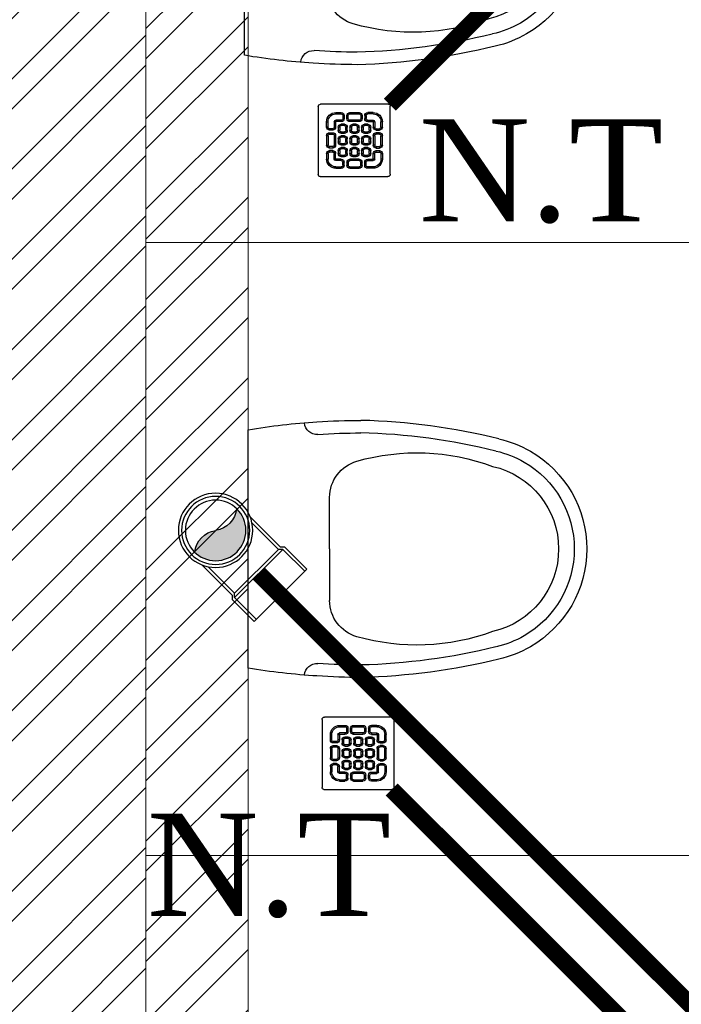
# Model space of a CAD drawing. Header units: inches. Extents: x 113025 to 158499, y 12149 to 30915.
# Tile 35 of 167: x 123986 to 124025, y 21441 to 21499. Entities that reach past the tile are written whole.
import ezdxf

# ---------------------------------------------------------------- set-up
doc = ezdxf.new("R2010")
doc.units = ezdxf.units.IN
doc.header["$MEASUREMENT"] = 0
for name, color, linetype, lineweight in [('00-GRIDTEXT', 1, 'Continuous', 13), ('KIT TEXT.', 5, 'Continuous', 5), ('PD_BRICK WALL_115', 134, 'Continuous', 30), ('PD_FIXTURE', 21, 'Continuous', 25), ('PD_HATCH', 45, 'Continuous', 9), ('PP- 75DIA Soil Waste Sewer pipe', 90, 'Continuous', 9), ('PP-Soil Pipe', 1, 'Continuous', 25), ('PP-SWP', 1, 'Continuous', 25), ('PP-TEXT', 7, 'Continuous', 40), ('PP-WWP', 3, 'Continuous', 25)]:
    doc.layers.add(name, color=color, linetype=linetype, lineweight=lineweight)
doc.layers.add('PD_025_TEXT', color=61, linetype='Continuous')
doc.styles.add('Arial', font='GOTHIC.TTF')
doc.styles.add('ISO', font='isocp.shx', dxfattribs={"height": 250})
doc.styles.add('style1', font='arial.ttf', dxfattribs={"height": 500})

# ---------------------------------------------------------------- blocks, each defined once
blk = doc.blocks.new('A$C24556D30')
at = {"color": 251}
for p, q in [((170.0000553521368, 400.0000540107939), (170.0000553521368, 20.00005401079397)), ((300.0000553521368, 210.000054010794), (300.0000553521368, 292.2294342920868)), ((300.0000553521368, 210.000054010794), (300.0000553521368, 127.7706737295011))]:
    blk.add_line(p, q, dxfattribs=at)
for points in [[(279.8877858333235, 412.5391608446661, 0.027530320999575), (170.0000553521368, 400.0000540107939, 0.027530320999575)], [(569.74867281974, 385.5564478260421, 0.0549045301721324), (350.0000553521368, 415.000054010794, 0.0549045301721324)], [(564.9384326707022, 366.1435245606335, 0.0549045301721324), (349.5301892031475, 395.0055741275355, 0.0549045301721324)], [(300.0000553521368, 210.000054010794), (300.0000553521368, 290.000054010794, 0.7043924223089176)], [(300.0000553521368, 210.000054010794), (300.0000553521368, 130.0000540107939, -0.7043924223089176)], [(564.9384326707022, 53.85658346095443, -0.0549045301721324), (349.5301892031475, 24.99453389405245, -0.0549045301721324)], [(569.74867281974, 34.44366019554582, -0.0549045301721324), (350.0000553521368, 5.000054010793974, -0.0549045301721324)], [(170.0000553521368, 20.00005401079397, 0.0275303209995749), (279.8877858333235, 7.460947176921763, 0.0275303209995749)]]:
    blk.add_lwpolyline(points, format="xyb", dxfattribs=at)
for centre, radius, start, end in [((279.9358992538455, 412.5424842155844), 20, 184.5904764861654, 273.8822723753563), ((350.0000553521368, -584.9999459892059), 1000, 90, 94.02043563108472), ((350.0000553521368, -584.9999459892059), 980, 90, 94.02043563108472), ((530.0000553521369, 210.000054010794), 180, 59.99999999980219, 77.24246783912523), ((439.0485481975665, 15.1852102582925), 348.1009654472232, 69.7009941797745, 105.9249351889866), ((530.0000553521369, 210.000054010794), 160, 59.99999999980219, 77.24246783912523), ((530.0000553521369, 210.000054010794), 180, 0, 59.99999999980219), ((360.0000553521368, 292.2294342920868), 60, 105.9249351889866, 180), ((530.0000553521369, 210.000054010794), 160, 0, 59.99999999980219), ((530.0000553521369, 210.000054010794), 135, 0, 77.24246783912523), ((530.0000553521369, 210.000054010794), 135, 282.7575321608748, 0), ((530.0000553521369, 210.000054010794), 160, 300.0000000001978, 0), ((530.0000553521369, 210.000054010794), 180, 300.0000000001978, 0), ((360.0000553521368, 127.7706737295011), 60, 180, 254.0750648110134), ((439.0485481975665, 404.8148977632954), 348.1009654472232, 254.0750648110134, 290.2990058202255), ((530.0000553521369, 210.000054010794), 160, 282.7575321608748, 300.0000000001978), ((530.0000553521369, 210.000054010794), 180, 282.7575321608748, 300.0000000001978), ((279.9358992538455, 7.457623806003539), 20, 86.1177276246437, 175.4095235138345), ((350.0000553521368, 1005.000054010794), 980, 265.9795643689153, 270), ((350.0000553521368, 1005.000054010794), 1000, 265.9795643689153, 270)]:
    blk.add_arc(centre, radius, start, end, dxfattribs=at)
blk = doc.blocks.new('A$C6E471120')
at = {"layer": 'KIT TEXT.', "color": 251, "char_height": 60.17529562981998, "attachment_point": 7, "style": 'ISO'}
for s, insert, width in [('\\pi300.49;{\\Fromans|c0;\\W0.8;WORK TABLE}', (-5344.126322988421, -2682.893930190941, 488.6049877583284), 1050.283938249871), ('\\pi526.07;{\\Fromans|c0;\\W0.8; \\P\\pi263.59;CHEST FREEZER}', (-2320.850693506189, -2768.570728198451, 488.6049877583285), 1100.283938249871), ('\\pi526.07;{\\Fromans|c0;\\W0.8; \\P\\pi263.59;CHEST FREEZER}', (-1182.640767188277, -2768.570728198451, 488.6049877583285), 1100.283938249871)]:
    blk.add_mtext(s, dxfattribs=dict(at, insert=insert, width=width))
blk = doc.blocks.new('FIRST FLOOR PLAN 0')
at = {"layer": 'PD_HATCH', "lineweight": 5}
h = blk.add_hatch(dxfattribs=at)
h.set_pattern_fill('ANSI32', color=251, scale=10)
h.set_pattern_definition([(45, (-550.7705653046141, -242.3817885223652), (-2.651650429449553, 2.651650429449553), []), (45, (-549.0027983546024, -242.3817885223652), (-2.651650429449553, 2.651650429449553), [])])
h.paths.add_polyline_path([(-539.9997091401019, -240.2998080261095), (-583.2497091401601, -240.2998080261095), (-583.2497091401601, -244.7998080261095), (-539.9997091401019, -244.7998080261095)])
h.paths.add_polyline_path([(-625.2497091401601, -240.2998080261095), (-668.4997091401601, -240.2998080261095), (-668.4997091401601, -244.7998080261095), (-625.2497091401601, -244.7998080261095)], flags=17)
h.paths.add_polyline_path([(-539.9997091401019, -323.4998080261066), (-539.9997091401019, -327.9998080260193), (-377.9997091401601, -327.9998080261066), (-377.9997091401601, -323.4998080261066), (-530.9997091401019, -323.4998080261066), (-530.9997091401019, -233.9998080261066), (-470.9997091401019, -233.9998080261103), (-470.9997091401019, -257.9998080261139), (-466.4997091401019, -257.9998080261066), (-466.4997091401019, -233.9998080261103), (-386.9997091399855, -233.9998080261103), (-386.9997091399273, -261.9998080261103), (-382.4997091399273, -261.9998080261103), (-382.4997091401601, -102.9998080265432), (-377.9997091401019, -102.9998080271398), (-377.9997091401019, -98.49980802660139), (-386.9997091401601, -98.49980802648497), (-386.9997091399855, -224.9998080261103), (-530.9997091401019, -224.9998080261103), (-530.9997091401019, -8.9998324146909), (-539.9997091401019, -8.9998324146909)])
h.paths.add_polyline_path([(-595.4997039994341, -332.9374820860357), (-590.9997039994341, -332.9374820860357), (-590.9997039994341, -327.9998080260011), (-581.9997091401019, -327.9998080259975), (-581.9997091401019, -323.4998080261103), (-668.4997091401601, -323.4998080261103), (-668.4997091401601, -167.9998080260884), (-745.4997091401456, -167.9998080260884), (-745.4997091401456, -172.4998080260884), (-672.9997091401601, -172.4998080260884), (-672.9997091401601, -323.4998080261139), (-728.9997091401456, -323.4998080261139), (-728.9997091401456, -327.9998080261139), (-595.4997039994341, -327.9998080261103)])
h = blk.add_hatch(dxfattribs=at)
h.set_pattern_fill('ANSI32', color=251, scale=10)
h.set_pattern_definition([(45, (26013.46920260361, 17879.3870099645), (-2.651650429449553, 2.651650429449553), []), (45, (26015.23696955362, 17879.3870099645), (-2.651650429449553, 2.651650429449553), [])])
h.paths.add_polyline_path([(-524.9997091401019, -8.999808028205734), (-530.9997091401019, -8.999808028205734), (-530.9997091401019, -44.99980802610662), (-524.9997091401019, -44.99980802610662)])
h.paths.add_polyline_path([(-524.9997091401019, -44.99980802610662), (-530.9997091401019, -44.99980802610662), (-530.9997091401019, -80.99980802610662), (-524.9997091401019, -80.99980802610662)])
h.paths.add_polyline_path([(-530.9997091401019, -80.99980802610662), (-530.9997091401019, -116.9998080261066), (-524.9997091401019, -116.9998080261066), (-524.9997091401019, -80.99980802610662)])
h.paths.add_polyline_path([(-524.9997091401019, -116.9998080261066), (-530.9997091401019, -116.9998080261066), (-530.9997091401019, -152.9998080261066), (-524.9997091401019, -152.9998080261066)])
h.paths.add_polyline_path([(-524.9997091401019, -152.9998080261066), (-530.9997091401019, -152.9998080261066), (-530.9997091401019, -188.9998080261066), (-524.9997091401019, -188.9998080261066)])
h.paths.add_polyline_path([(-524.9997091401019, -188.9998080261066), (-530.9997091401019, -188.9998080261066), (-530.9997091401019, -224.9998080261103), (-524.9997091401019, -224.9998080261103)])
h.paths.add_polyline_path([(-245.9997091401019, -8.99980802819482), (-254.9997091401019, -8.99980802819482), (-254.9997091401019, -98.49980802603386), (-259.4997091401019, -98.49980802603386), (-259.4997091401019, -102.9998080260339), (-254.9997091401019, -102.9998080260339), (-254.9997091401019, -112.9998080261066), (-245.9997091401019, -112.999808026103)])
h.paths.add_polyline_path([(-326.9997091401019, -8.999808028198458), (-331.4997091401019, -8.999808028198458), (-331.4997091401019, -98.49980802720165), (-335.9997091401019, -98.49980802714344), (-335.9997091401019, -102.9998080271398), (-301.4997091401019, -102.9998080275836), (-301.4997091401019, -98.49980802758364), (-326.9997091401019, -98.49980802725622)])
h.paths.add_polyline_path([(-331.4997091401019, -26.99980802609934), (-334.4997091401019, -26.99980802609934), (-334.4997091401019, -31.49980802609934), (-331.4997091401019, -31.49980802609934)], flags=17)
h.paths.add_polyline_path([(-358.4997091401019, -26.99980802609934), (-361.4997091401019, -26.99980802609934), (-361.4997091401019, -17.99980802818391), (-365.9997091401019, -17.99980802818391), (-365.9997091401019, -26.99980802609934), (-376.4997091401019, -26.99980802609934), (-376.4997091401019, -31.49980802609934), (-358.4997091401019, -31.49980802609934)])
h.paths.add_polyline_path([(-412.4997091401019, -8.999808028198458), (-416.9997091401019, -8.999808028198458), (-416.9997091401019, -24.99980802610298), (-416.9997091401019, -31.49980802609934), (-412.4997091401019, -31.49980802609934), (-412.4997091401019, -26.99980802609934)])
h.paths.add_polyline_path([(-121.4997091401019, -8.99980802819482), (-125.9997091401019, -8.99980802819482), (-125.9997091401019, -26.99980802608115), (-121.4997091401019, -26.99980802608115)])
at = {"layer": 'PD_BRICK WALL_115', "color": 251, "lineweight": 5}
blk.add_line((-524.9997091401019, -224.9998080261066), (-524.9997091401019, -8.999808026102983), dxfattribs=at)
blk.add_lwpolyline([(-377.9997091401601, -323.4998080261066), (-530.9997091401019, -323.4998080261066), (-530.9997091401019, -233.9998080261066), (-470.9997091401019, -233.9998080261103), (-470.9997091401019, -257.9998080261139), (-466.4997091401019, -257.9998080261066), (-466.4997091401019, -233.9998080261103), (-386.9997091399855, -233.9998080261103), (-386.9997091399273, -261.9998080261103), (-382.4997091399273, -261.9998080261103), (-382.4997091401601, -102.9998080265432), (-377.9997091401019, -102.9998080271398), (-377.9997091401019, -98.49980802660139), (-386.9997091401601, -98.49980802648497), (-386.9997091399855, -224.9998080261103), (-530.9997091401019, -224.9998080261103), (-530.9997091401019, -8.9998324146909), (-539.9997091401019, -8.9998324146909), (-539.9997091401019, -323.4998080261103), (-539.9997091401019, -323.4998080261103)], dxfattribs=at)
at = {"layer": 'PD_FIXTURE', "color": 251, "lineweight": 5, "ltscale": 12}
for p, q in [((-470.9997091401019, -116.9998080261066), (-530.9997091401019, -116.9998080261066)), ((-470.9997091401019, -152.9998080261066), (-530.9997091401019, -152.9998080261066))]:
    blk.add_line(p, q, dxfattribs=at)
at = {"layer": '00-GRIDTEXT', "color": 251, "xscale": 0.03937007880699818, "yscale": 0.03937007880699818, "zscale": 0.03937007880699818}
blk.add_blockref('A$C6E471120', (-539.999708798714, -8.999237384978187), dxfattribs=at)
at = {"layer": 'PD_FIXTURE', "color": 251, "ltscale": 12, "xscale": -0.03684210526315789, "yscale": 0.03684210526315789, "zscale": 0.03684210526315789, "rotation": 180}
for p in [(-531.4814300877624, -91.26296393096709), (-531.2628690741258, -127.2629639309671)]:
    blk.add_blockref('A$C24556D30', p, dxfattribs=at)
at = {"layer": 'PD_025_TEXT', "color": 251, "insert": (-673.399731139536, -125.9232642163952), "char_height": 8, "width": 128.4952190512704, "attachment_point": 1, "style": 'style1'}
blk.add_mtext('\\pi40.589;KITCHEN \\P\\pi32.72;+ STORAGE\\P\\pi21.937;+ DISHWASHER\\P\\pi28.559;(16\'-9" x 26\'2")', dxfattribs=at)
blk = doc.blocks.new('PP-WC CONNECTOR BEND')
at = {"lineweight": 30}
h = blk.add_hatch(color=256, dxfattribs=at)
edge = h.paths.add_edge_path()
edge.add_ellipse((-79.84568734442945, 16.06918967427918), major_axis=(19.39290396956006, 18.32186724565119), ratio=1, start_angle=96.33861705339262, end_angle=173.6613829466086, ccw=False)
edge.add_ellipse((-101.1428493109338, 0.0003864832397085), major_axis=(22.89194586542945, -24.23013451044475), ratio=0.9999999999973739, start_angle=-45.00000000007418, end_angle=134.9999999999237, ccw=False)
edge.add_ellipse((-122.4400112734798, -16.0684167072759), major_axis=(18.3218672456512, -19.39290396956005), ratio=1, start_angle=6.33861705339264, end_angle=83.66138294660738)
at = {"linetype": 'Continuous'}
for p, q in [((-37.50000000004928, 37.49999999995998), (-84.90057435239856, 37.49999999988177)), ((-34.09090909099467, 40.90909090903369), (-37.50000000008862, 37.49999999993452)), ((-34.09090909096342, 40.90909090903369), (-5.70708e-11, 40.90909090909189)), ((5.72413e-11, -40.90909090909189), (-5.70708e-11, 40.90909090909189)), ((-37.49999999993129, -37.50000000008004), (-84.90057435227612, -37.50000000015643)), ((-34.09090909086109, -40.90909090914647), (-37.4999999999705, -37.50000000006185)), ((-34.09090909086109, -40.90909090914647), (5.72413e-11, -40.90909090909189))]:
    blk.add_line(p, q, dxfattribs=at)
at = {"linetype": 'Continuous', "ltscale": 0.005}
for p, q in [((-37.50000000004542, 34.09090909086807), (-78.63664915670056, 34.09090909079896)), ((-34.09090909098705, 37.49999999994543), (-37.50000000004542, 34.09090909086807)), ((-37.49999999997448, -34.09090909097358), (-37.50000000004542, 34.09090909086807)), ((-34.09090909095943, 37.49999999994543), (-6.89511e-11, 37.5)), ((-34.09090909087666, -37.50000000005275), (-34.09090909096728, 37.49999999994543)), ((-37.49999999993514, -34.09090909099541), (-78.63664915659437, -34.09090909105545)), ((-34.09090909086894, -37.50000000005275), (-37.49999999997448, -34.09090909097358)), ((-34.09090909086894, -37.50000000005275), (4.14389e-11, -37.5))]:
    blk.add_line(p, q, dxfattribs=at)
at = {"linetype": 'Continuous'}
blk.add_circle((-101.2499999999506, -1.69166e-10), 40.90909090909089, dxfattribs=at)
at = {"lineweight": 30}
for radius in [37.50049768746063, 33.33377572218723]:
    blk.add_circle((-101.1428493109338, 0.0003864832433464), radius, dxfattribs=at)
for centre, start, end in [((-79.84568734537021, 16.06918967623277), 139.7119494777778, 217.0347153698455), ((-122.4400112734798, -16.0684167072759), 319.7119494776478, 37.03471536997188)]:
    blk.add_arc(centre, 26.67912186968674, start, end, dxfattribs=at)
blk = doc.blocks.new('PP-GRATING')
at = {"linetype": 'Continuous'}
for p, q in [((-53.13747282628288, -49.44342391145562), (-53.13747282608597, 49.44342391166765)), ((-49.72758152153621, 52.85331521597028), (49.72758152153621, 52.85331521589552)), ((52.56915760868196, 50.01173912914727), (52.5691576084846, -48.87510869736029)), ((-27.56328804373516, 40.69137005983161), (-27.56328804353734, 38.6454352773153)), ((-19.60687500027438, 40.69137005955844), (-27.56328705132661, 40.69137005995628)), ((-19.60687500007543, 38.6454352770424), (-27.56328705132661, 38.6454352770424)), ((-27.56328804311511, 29.55239179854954), (-27.56328804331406, 27.5064570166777)), ((-27.56328804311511, 29.55239179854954), (-19.60687539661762, 29.55239179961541)), ((-19.60687500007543, 38.6454352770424), (-19.60687500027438, 40.69137005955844)), ((-19.60687539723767, 27.50645701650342), (-19.60687539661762, 29.55239179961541)), ((-17.3336141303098, 31.82565266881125), (-17.33361413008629, 36.37217436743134)), ((-15.28767934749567, 36.37217433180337), (-17.3336141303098, 36.37217433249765)), ((-17.3336141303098, 31.82565266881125), (-15.2876793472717, 31.82565266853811)), ((-15.2876793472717, 31.82565266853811), (-15.28767934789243, 36.37217436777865)), ((-11.42313586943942, 36.37217242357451), (-11.42313586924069, 31.8256507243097)), ((-9.377201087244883, 36.37217242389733), (-11.42313586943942, 36.37217242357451)), ((-11.42313586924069, 31.82565076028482), (-9.377201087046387, 31.82565072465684)), ((-9.377201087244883, 36.37217242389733), (-9.377201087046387, 31.82565072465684)), ((-7.103939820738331, 38.64543329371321), (-7.103939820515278, 40.69136807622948)), ((-7.103940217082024, 40.6913679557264), (6.535625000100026, 40.6913679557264)), ((-7.103940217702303, 38.64543317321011), (6.535625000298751, 38.64543317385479)), ((-7.103940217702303, 29.55238981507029), (6.535625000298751, 29.55238981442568)), ((-7.103940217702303, 29.55238981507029), (-7.103940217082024, 27.50645503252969)), ((6.535625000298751, 40.6913680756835), (6.535625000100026, 38.64543329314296)), ((6.535625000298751, 29.55238981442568), (6.535625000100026, 27.50645503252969)), ((8.808885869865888, 31.82565068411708), (8.808885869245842, 36.37217230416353)), ((10.85482065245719, 36.37217219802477), (8.808885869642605, 36.37217219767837)), ((8.808885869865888, 31.82565068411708), (10.85482065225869, 31.82565068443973)), ((10.85482065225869, 31.82565068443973), (10.85482065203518, 36.37217230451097)), ((14.71936413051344, 31.82565266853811), (14.71936413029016, 36.37217436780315)), ((14.71936413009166, 36.3721743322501), (16.76529891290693, 36.37217433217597)), ((16.76529891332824, 31.82565266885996), (14.71936413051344, 31.82565266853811)), ((16.76529891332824, 31.82565266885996), (16.76529891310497, 36.37217436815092)), ((19.03855978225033, 40.69137005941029), (26.99497183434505, 40.69137005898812)), ((19.03855978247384, 38.64543527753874), (19.03855978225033, 40.69137005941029)), ((19.03855978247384, 38.64543527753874), (26.99497183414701, 38.64543527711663)), ((26.99497282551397, 29.55239179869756), (19.03856017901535, 29.55239179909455)), ((19.03856017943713, 27.50645701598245), (19.03856017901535, 29.55239179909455)), ((26.99497282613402, 40.69137005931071), (26.99497282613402, 38.64543527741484)), ((26.99497282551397, 29.55239179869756), (26.99497282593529, 27.50645701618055)), ((-38.92959239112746, 27.27913092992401), (-40.9755271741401, 27.27913092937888)), ((-40.9755271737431, 27.27913152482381), (-40.9755271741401, 19.32271800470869)), ((-38.92959239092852, 19.32271800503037), (-40.97552717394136, 19.32271811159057)), ((-38.92959239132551, 27.2791315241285), (-38.92959239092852, 19.32271800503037)), ((-36.65633152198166, 17.04945701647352), (-32.10981017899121, 17.0494570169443)), ((-36.65633152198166, 17.04945701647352), (-36.65633152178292, 15.00352223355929)), ((-36.65633152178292, 15.00352223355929), (-32.10981017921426, 15.00352223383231)), ((-29.83654891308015, 19.32271788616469), (-29.83654891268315, 27.27913104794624)), ((-27.79061413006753, 27.27913104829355), (-29.83654891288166, 27.27913092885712)), ((-29.83654891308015, 19.32271788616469), (-27.79061413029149, 19.32271788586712)), ((-27.79061413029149, 19.32271788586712), (-27.79061413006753, 27.27913104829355)), ((-27.56328804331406, 27.5064570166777), (-19.60687539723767, 27.50645701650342)), ((-23.92607065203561, 14.77619622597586), (-23.92607065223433, 19.32271792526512)), ((-21.88013586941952, 19.32271792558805), (-23.92607065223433, 19.32271792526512)), ((-21.88013586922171, 14.77619622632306), (-23.92607065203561, 14.77619622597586)), ((-21.88013586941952, 14.77619626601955), (-21.88013586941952, 19.32271788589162)), ((-19.60687500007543, 23.64191361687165), (-15.06035345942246, 23.64191361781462)), ((-19.60687499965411, 21.59597883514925), (-19.60687500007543, 23.64191361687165)), ((-19.60687480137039, 21.59597875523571), (-15.0603532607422, 21.59597875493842)), ((-15.06035345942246, 23.64191361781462), (-15.06035345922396, 21.59597883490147)), ((-12.78709239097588, 19.32271784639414), (-12.78709239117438, 14.77619614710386)), ((-10.74115760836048, 19.32271796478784), (-12.78709239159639, 19.32271796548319)), ((-12.78709239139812, 14.7761963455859), (-10.74115760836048, 14.77619634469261)), ((-10.74115760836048, 19.32271796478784), (-10.74115760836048, 14.77619634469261)), ((-7.103940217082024, 27.50645503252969), (6.535625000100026, 27.50645503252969)), ((-6.876614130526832, 14.7761961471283), (-6.876614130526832, 19.32271784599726)), ((-4.830679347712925, 19.3227178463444), (-6.876614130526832, 19.32271784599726)), ((-4.830679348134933, 14.77619614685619), (-6.876614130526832, 14.7761961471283)), ((-4.830679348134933, 14.77619614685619), (-4.830679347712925, 19.3227178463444)), ((-2.557418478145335, 23.64191353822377), (1.98910306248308, 23.64191353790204)), ((-2.55741847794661, 21.59597875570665), (-2.557418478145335, 23.64191353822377)), ((-2.55741847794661, 21.59597875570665), (1.989103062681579, 21.59597875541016)), ((1.98910306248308, 23.64191353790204), (1.989103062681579, 21.59597875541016)), ((4.262364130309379, 19.32271788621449), (4.262364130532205, 14.77619626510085)), ((6.308298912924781, 19.32271788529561), (4.262364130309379, 19.32271788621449)), ((4.262364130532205, 14.77619626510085), (6.308298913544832, 14.77619626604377)), ((6.308298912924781, 19.32271788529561), (6.308298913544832, 14.77619626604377)), ((10.17284239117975, 14.77619614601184), (10.1728423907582, 19.32271784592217)), ((12.21877717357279, 19.32271784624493), (10.1728423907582, 19.32271784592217)), ((12.21877717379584, 14.77619614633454), (10.17284239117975, 14.77619614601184)), ((12.21877717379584, 14.77619614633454), (12.21877717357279, 19.32271784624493)), ((14.49203804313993, 23.64191353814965), (19.03855958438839, 23.64191353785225)), ((14.49203804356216, 21.59597875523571), (14.49203804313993, 23.64191353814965)), ((14.49203804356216, 21.59597875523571), (19.03855958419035, 21.59597875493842)), ((26.99497282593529, 27.50645701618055), (19.03856017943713, 27.50645701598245)), ((19.03855958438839, 23.64191353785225), (19.03855958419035, 21.59597875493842)), ((21.31182065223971, 19.32271788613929), (21.31182065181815, 14.77619626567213)), ((23.35775543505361, 19.32271788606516), (21.31182065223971, 19.32271788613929)), ((21.31182065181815, 14.77619626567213), (23.35775543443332, 14.776196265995)), ((23.35775543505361, 19.32271788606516), (23.35775543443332, 14.776196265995)), ((27.22229891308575, 19.32271788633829), (27.22229891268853, 27.27913104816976)), ((27.22229891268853, 27.27913104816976), (29.26823369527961, 27.27913092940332)), ((29.26823369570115, 19.32271788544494), (27.22229891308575, 19.32271788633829)), ((29.26823369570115, 19.32271788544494), (29.2682336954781, 27.27913104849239)), ((36.08801630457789, 17.04945701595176), (31.54149496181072, 17.04945701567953)), ((36.08801630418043, 15.00352223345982), (31.54149496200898, 15.00352223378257)), ((36.08801630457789, 17.04945701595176), (36.08801630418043, 15.00352223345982)), ((38.36127717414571, 27.2791315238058), (38.36127717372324, 19.3227180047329)), ((38.36127717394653, 27.27913092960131), (40.40721195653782, 27.27913092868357)), ((38.36127717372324, 19.3227180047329), (40.40721195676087, 19.32271811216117)), ((40.40721195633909, 27.2791315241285), (40.40721195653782, 19.32271800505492)), ((-40.97552717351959, 6.819783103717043), (-40.97552717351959, -6.819781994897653)), ((-38.92959239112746, 6.819783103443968), (-40.97552717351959, 6.819783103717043)), ((-38.92959239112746, 6.819783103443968), (-38.92959239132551, -6.819781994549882)), ((-32.10980978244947, 11.1389787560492), (-36.65633132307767, 11.1389787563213)), ((-36.65633132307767, 11.1389787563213), (-36.65633132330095, 9.093043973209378)), ((-32.10980978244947, 9.093043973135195), (-36.65633132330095, 9.093043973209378)), ((-32.10980978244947, 9.093043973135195), (-32.10980978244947, 11.1389787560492)), ((-29.83654891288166, -6.819782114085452), (-29.83654891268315, 6.819783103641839)), ((-29.83654891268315, 6.819783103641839), (-27.79061413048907, 6.819783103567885)), ((-27.79061413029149, -6.819782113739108), (-27.79061413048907, 6.819783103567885)), ((-23.92607065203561, -2.27326066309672), (-23.92607065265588, 2.273261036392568)), ((-21.8801358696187, 2.273261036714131), (-23.92607065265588, 2.273261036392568)), ((-21.8801358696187, -2.273260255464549), (-21.8801358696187, 2.273261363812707)), ((-15.06035365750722, 12.50293527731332), (-19.60687499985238, 12.50293527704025)), ((-19.60687460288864, 12.50293535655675), (-19.60687460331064, 10.45700057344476)), ((-15.0603532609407, 10.45700057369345), (-19.60687460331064, 10.45700057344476)), ((-19.60687499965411, 6.592456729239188), (-15.06035345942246, 6.592456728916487)), ((-19.60687499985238, 4.546521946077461), (-19.60687499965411, 6.592456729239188)), ((-19.60687480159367, 4.546522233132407), (-15.0603532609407, 4.546522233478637)), ((-15.06035326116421, 12.50293535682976), (-15.0603532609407, 10.45700057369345)), ((-15.06035345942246, 6.592456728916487), (-15.06035345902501, 4.546521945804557)), ((-12.78709239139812, 2.273261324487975), (-12.78709239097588, -2.273260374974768)), ((-10.74115760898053, 2.27326107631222), (-12.78709239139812, 2.273261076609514)), ((-10.74115760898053, 2.27326107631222), (-10.74115760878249, -2.273260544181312)), ((-6.876614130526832, -2.273260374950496), (-6.876614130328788, 2.273261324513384)), ((-4.830679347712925, 2.273261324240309), (-6.876614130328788, 2.273261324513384)), ((-4.830679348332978, -2.273260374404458), (-4.830679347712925, 2.273261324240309)), ((1.98910326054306, 12.50293527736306), (-2.557418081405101, 12.50293527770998)), ((-2.557418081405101, 12.50293527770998), (-2.557418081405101, 10.45700049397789)), ((1.989103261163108, 10.45700049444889), (-2.557418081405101, 10.45700049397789)), ((-2.557418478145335, 6.592457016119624), (1.98910306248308, 6.592457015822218)), ((-2.557418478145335, 4.546522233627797), (-2.557418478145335, 6.592457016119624)), ((-2.557418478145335, 4.546522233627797), (1.98910306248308, 4.546522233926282)), ((1.98910326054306, 12.50293527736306), (1.989103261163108, 10.45700049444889)), ((1.98910306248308, 6.592457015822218), (1.98910306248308, 4.546522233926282)), ((4.262364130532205, 2.273261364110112), (4.262364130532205, -2.273260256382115)), ((6.308298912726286, 2.273261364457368), (4.262364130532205, 2.273261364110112)), ((6.308298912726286, 2.273261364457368), (6.308298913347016, -2.273260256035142)), ((10.17284239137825, -2.273260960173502), (10.17284239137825, 2.273260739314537)), ((12.21877717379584, 2.273260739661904), (10.17284239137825, 2.273260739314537)), ((12.21877717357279, -2.273260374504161), (12.21877717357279, 2.273261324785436)), ((19.03855978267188, 12.50293527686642), (14.49203844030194, 12.50293527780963)), ((14.49203844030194, 12.50293527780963), (14.49203843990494, 10.45700049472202)), ((19.03855978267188, 10.45700049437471), (14.49203843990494, 10.45700049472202)), ((14.49203804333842, 6.592456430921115), (19.0385595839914, 6.59245643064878)), ((14.49203804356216, 4.546521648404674), (14.49203804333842, 6.592456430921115)), ((14.49203804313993, 4.546522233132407), (19.03855958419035, 4.546522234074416)), ((19.03855978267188, 12.50293527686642), (19.03855978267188, 10.45700049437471)), ((19.0385595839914, 6.59245643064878), (19.03855958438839, 4.546521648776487)), ((21.31182065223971, 2.273261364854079), (21.31182065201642, -2.273260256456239)), ((23.35775543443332, 2.273260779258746), (21.3118206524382, 2.27326077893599)), ((23.35775543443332, 2.273260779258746), (23.35775543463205, -2.273260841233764)), ((27.22229891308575, -6.819782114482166), (27.22229891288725, 6.819783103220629)), ((29.26823369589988, 6.819783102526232), (27.22229891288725, 6.819783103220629)), ((29.2682336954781, -6.819782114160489), (29.26823369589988, 6.819783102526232)), ((31.5414945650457, 11.13897875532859), (36.0880161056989, 11.13897875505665)), ((31.5414945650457, 9.09304397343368), (31.5414945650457, 11.13897875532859)), ((31.5414945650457, 9.09304397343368), (36.08801610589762, 9.093043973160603)), ((36.0880161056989, 11.13897875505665), (36.08801610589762, 9.093043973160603)), ((38.36127717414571, 6.819783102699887), (38.36127717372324, -6.819781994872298)), ((38.36127717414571, 6.819783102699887), (40.40721195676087, 6.819783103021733)), ((40.40721195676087, 6.819783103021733), (40.40721195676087, -6.819781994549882)), ((-40.9755271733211, -6.819781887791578), (-38.92959239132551, -6.819781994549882)), ((-36.65633152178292, -9.093042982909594), (-32.10981017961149, -9.093042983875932)), ((-36.65633152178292, -9.093042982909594), (-36.65633152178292, -11.13897776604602)), ((-36.65633152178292, -11.13897776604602), (-32.10981017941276, -11.13897776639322)), ((-32.10981017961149, -9.093042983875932), (-32.10981053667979, -11.13897776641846)), ((-29.83654891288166, -6.819782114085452), (-27.79061413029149, -6.819782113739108)), ((-21.8801358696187, -2.273260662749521), (-23.92607065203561, -2.27326066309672)), ((-19.60687500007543, -10.45699942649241), (-15.06035345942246, -10.456999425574)), ((-19.60687499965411, -12.50293420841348), (-19.60687500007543, -10.45699942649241)), ((-15.06035365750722, -4.546521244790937), (-19.60687499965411, -4.546521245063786)), ((-19.60687460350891, -4.546521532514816), (-19.60687460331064, -6.592456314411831)), ((-15.06035326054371, -6.592456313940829), (-19.60687460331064, -6.592456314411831)), ((-19.6068748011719, -12.50293428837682), (-15.0603532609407, -12.50293428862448)), ((-15.0603532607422, -4.546521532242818), (-15.06035326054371, -6.592456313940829)), ((-15.06035345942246, -10.456999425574), (-15.06035345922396, -12.5029342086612)), ((-12.78709239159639, -2.27326054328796), (-10.74115760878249, -2.273260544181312)), ((-4.830679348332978, -2.273260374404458), (-6.876614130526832, -2.273260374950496)), ((1.98910326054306, -4.546521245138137), (-2.557418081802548, -4.546521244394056)), ((-2.557418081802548, -4.546521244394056), (-2.557418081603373, -6.59245602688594)), ((1.989103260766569, -6.592456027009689), (-2.557418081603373, -6.59245602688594)), ((-2.557418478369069, -10.45699950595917), (1.98910306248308, -10.45699950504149)), ((-2.557418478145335, -12.50293428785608), (-2.557418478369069, -10.45699950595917)), ((-2.557418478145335, -12.50293428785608), (1.98910306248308, -12.5029342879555)), ((1.98910326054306, -4.546521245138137), (1.989103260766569, -6.592456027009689)), ((1.98910306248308, -10.45699950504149), (1.98910306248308, -12.5029342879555)), ((4.262364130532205, -2.273260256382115), (6.308298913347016, -2.273260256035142)), ((12.21877717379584, -2.273260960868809), (10.17284239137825, -2.273260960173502)), ((19.03855978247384, -4.54652124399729), (14.4920384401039, -4.546521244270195)), ((14.49203843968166, -4.546521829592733), (14.4920384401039, -6.592456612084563)), ((19.03855978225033, -6.592456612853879), (14.4920384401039, -6.592456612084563)), ((14.49203804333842, -10.45699950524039), (19.03855958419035, -10.4569995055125)), ((14.49203804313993, -12.50293428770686), (14.49203804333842, -10.45699950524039)), ((14.49203804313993, -12.50293428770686), (19.03855958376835, -12.50293428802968)), ((19.03855978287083, -4.546521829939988), (19.03855978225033, -6.592456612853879)), ((19.03855958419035, -10.4569995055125), (19.03855958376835, -12.50293428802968)), ((21.31182065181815, -2.273260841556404), (23.35775543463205, -2.273260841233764)), ((29.2682336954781, -6.819782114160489), (27.22229891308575, -6.819782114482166)), ((36.0880163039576, -9.09304298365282), (31.54149496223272, -9.093042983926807)), ((31.54149496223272, -9.093042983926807), (31.54149531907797, -11.13897776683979)), ((36.08801630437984, -11.13897776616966), (31.54149496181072, -11.13897776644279)), ((36.0880163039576, -9.09304298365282), (36.08801630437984, -11.13897776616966)), ((40.40721195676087, -6.819781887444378), (38.36127717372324, -6.819781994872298)), ((-40.9755271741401, -27.27913193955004), (-40.9755271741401, -19.32271842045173)), ((-38.92959239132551, -19.32271842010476), (-40.97552717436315, -19.32271852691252)), ((-38.92959239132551, -27.2791313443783), (-40.97552717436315, -27.27913134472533)), ((-38.92959239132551, -27.27913193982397), (-38.92959239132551, -19.32271842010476)), ((-36.65633152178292, -17.04945743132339), (-36.65633152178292, -15.00352264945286)), ((-36.65633152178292, -15.00352264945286), (-32.10981017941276, -15.00352264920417)), ((-36.65633152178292, -17.04945743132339), (-32.10981017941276, -17.04945743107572)), ((-29.83654891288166, -19.32271830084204), (-27.79061413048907, -19.32271830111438)), ((-29.83654891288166, -19.32271830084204), (-29.83654891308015, -27.27913146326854)), ((-27.79061413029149, -27.27913146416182), (-29.83654891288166, -27.27913134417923)), ((-27.79061413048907, -19.32271830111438), (-27.79061413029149, -27.27913146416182)), ((-27.56328804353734, -27.50645743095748), (-19.60687539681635, -27.50645743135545)), ((-27.56328804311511, -29.55239221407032), (-27.56328804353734, -27.50645743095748)), ((-23.92607065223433, -19.32271681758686), (-23.92607065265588, -14.77619511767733)), ((-21.8801358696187, -14.77619511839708), (-23.92607065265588, -14.77619511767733)), ((-21.88013586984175, -19.32271681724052), (-23.92607065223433, -19.32271681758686)), ((-21.8801358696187, -19.32271677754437), (-21.88013586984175, -14.77619515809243)), ((-15.0603532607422, -21.59597776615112), (-19.60687500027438, -21.59597776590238)), ((-19.60687539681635, -27.50645743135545), (-19.60687539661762, -29.5523922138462)), ((-19.60687460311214, -21.59597768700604), (-19.60687460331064, -23.6419124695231)), ((-15.06035326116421, -23.64191246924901), (-19.60687460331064, -23.6419124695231)), ((-15.0603532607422, -21.59597768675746), (-15.06035326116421, -23.64191246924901)), ((-12.78709239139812, -14.77619519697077), (-12.78709239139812, -19.32271689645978)), ((-10.74115760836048, -14.77619507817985), (-12.78709239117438, -14.77619507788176)), ((-12.78709239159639, -19.32271669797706), (-10.74115760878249, -19.32271669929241)), ((-10.74115760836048, -14.77619507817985), (-10.74115760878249, -19.32271669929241)), ((-7.103940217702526, -27.5064560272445), (6.535624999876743, -27.50645602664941)), ((-7.103940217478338, -29.55239081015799), (-7.103940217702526, -27.5064560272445)), ((-6.876614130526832, -19.32271689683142), (-6.876614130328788, -14.77619519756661)), ((-4.830679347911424, -14.77619519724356), (-6.876614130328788, -14.77619519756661)), ((-4.830679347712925, -19.32271689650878), (-6.876614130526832, -19.32271689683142)), ((-4.830679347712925, -19.32271689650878), (-4.830679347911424, -14.77619519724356)), ((1.989103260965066, -21.59597776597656), (-2.557418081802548, -21.59597776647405)), ((-2.557418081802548, -21.59597776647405), (-2.557418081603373, -23.64191254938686)), ((1.989103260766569, -23.64191254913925), (-2.557418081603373, -23.64191254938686)), ((1.989103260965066, -21.59597776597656), (1.989103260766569, -23.64191254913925)), ((4.262364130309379, -14.77619515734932), (4.262364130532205, -19.32271677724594)), ((6.308298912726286, -14.77619515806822), (4.262364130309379, -14.77619515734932)), ((4.262364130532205, -19.32271677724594), (6.308298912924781, -19.32271677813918)), ((6.308298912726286, -14.77619515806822), (6.308298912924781, -19.32271677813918)), ((6.535624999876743, -29.5523908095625), (6.535624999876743, -27.50645602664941)), ((10.1728423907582, -19.32271689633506), (10.17284239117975, -14.77619519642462)), ((12.21877717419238, -14.77619519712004), (10.17284239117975, -14.77619519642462)), ((12.21877717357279, -19.32271689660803), (10.1728423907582, -19.32271689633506)), ((12.21877717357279, -19.32271689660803), (12.21877717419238, -14.77619519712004)), ((19.03855978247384, -21.59597776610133), (14.49203804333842, -21.59597776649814)), ((14.4920384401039, -21.59597776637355), (14.4920384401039, -23.64191254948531)), ((19.03855978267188, -23.64191254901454), (14.4920384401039, -23.64191254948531)), ((19.03855978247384, -21.59597776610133), (19.03855978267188, -23.64191254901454)), ((26.99497282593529, -27.50645743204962), (19.03856017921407, -27.50645743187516)), ((19.03856017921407, -27.50645743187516), (19.03856017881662, -29.55239221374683)), ((21.31182065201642, -14.77619515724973), (21.31182065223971, -19.32271677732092)), ((23.35775543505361, -14.77619515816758), (21.31182065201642, -14.77619515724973)), ((21.31182065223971, -19.32271677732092), (23.35775543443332, -19.32271677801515)), ((23.35775543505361, -14.77619515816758), (23.35775543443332, -19.32271677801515)), ((26.99497282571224, -29.55239221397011), (26.99497282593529, -27.50645743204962)), ((27.22229891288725, -19.32271830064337), (27.22229891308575, -27.27913146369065)), ((29.26823369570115, -19.32271830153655), (27.22229891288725, -19.32271830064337)), ((27.22229891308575, -27.27913146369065), (29.26823369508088, -27.27913134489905)), ((29.26823369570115, -19.32271830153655), (29.2682336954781, -27.279131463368)), ((36.0880163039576, -15.00352264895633), (31.54149496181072, -15.00352264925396)), ((36.08801630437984, -17.04945743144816), (31.54149496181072, -17.04945743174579)), ((36.08801630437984, -17.04945743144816), (36.0880163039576, -15.00352264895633)), ((38.36127717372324, -19.32271842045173), (40.40721195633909, -19.32271852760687)), ((38.36127717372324, -27.27913193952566), (38.36127717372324, -19.32271842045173)), ((38.36127717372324, -27.27913134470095), (40.40721195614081, -27.27913134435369)), ((40.40721195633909, -27.27913193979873), (40.40721195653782, -19.32271842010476)), ((-27.56328804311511, -29.55239221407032), (-19.60687539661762, -29.5523922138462)), ((-27.56328804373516, -40.69137047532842), (-27.56328804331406, -38.64543569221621)), ((-19.60687500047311, -38.6454356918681), (-27.56328705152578, -38.64543569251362)), ((-19.60687500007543, -40.69137047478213), (-27.56328705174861, -40.69137047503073)), ((-19.60687500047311, -38.6454356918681), (-19.60687500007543, -40.69137047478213)), ((-17.33361413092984, -31.82565308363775), (-17.33361413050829, -36.37217478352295)), ((-17.33361413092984, -31.82565308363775), (-15.28767934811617, -31.82565308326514)), ((-15.28767934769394, -36.37217474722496), (-17.33361413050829, -36.37217474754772)), ((-15.28767934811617, -31.82565308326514), (-15.28767934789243, -36.37217478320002)), ((-11.42313586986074, -36.37217341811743), (-11.42313587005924, -31.82565171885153)), ((-11.42313587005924, -31.82565175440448), (-9.377201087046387, -31.82565171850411)), ((-9.377201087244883, -36.37217341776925), (-11.42313586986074, -36.37217341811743)), ((-9.377201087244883, -36.37217341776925), (-9.377201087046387, -31.82565171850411)), ((-7.103940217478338, -29.55239081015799), (6.535624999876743, -29.5523908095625)), ((6.535624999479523, -38.64543428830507), (-7.103939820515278, -38.6454342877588)), ((-7.103939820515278, -38.6454342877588), (-7.103939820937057, -40.6913690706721)), ((6.535624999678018, -40.6913690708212), (-7.103939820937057, -40.6913690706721)), ((6.546979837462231, -38.68367258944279), (6.535517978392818, -40.72957526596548)), ((8.808885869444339, -31.82565168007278), (8.808885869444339, -36.37217329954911)), ((8.808885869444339, -31.82565168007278), (10.85482065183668, -31.82565167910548)), ((8.83294082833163, -36.42318279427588), (10.87884350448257, -36.4346446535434)), ((10.85482065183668, -31.82565167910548), (10.85482065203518, -36.37217329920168)), ((14.71936413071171, -31.82565308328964), (14.71936412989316, -36.37217478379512)), ((16.76529891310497, -31.82565308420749), (14.71936413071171, -31.82565308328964)), ((14.71936412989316, -36.3721747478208), (16.76529891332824, -36.37217474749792)), ((16.76529891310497, -31.82565308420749), (16.76529891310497, -36.37217478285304)), ((26.99497282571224, -29.55239221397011), (19.03856017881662, -29.55239221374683)), ((19.03855978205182, -38.64543569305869), (19.03855978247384, -40.69137047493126)), ((19.03855978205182, -38.64543569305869), (26.99497183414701, -38.64543569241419)), ((19.03855978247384, -40.69137047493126), (26.99497183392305, -40.69137047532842)), ((26.99497282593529, -40.69137047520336), (26.99497282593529, -38.64543569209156)), ((49.15926630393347, -52.28500000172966), (-50.29589673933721, -52.28500000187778))]:
    blk.add_line(p, q, dxfattribs=at)
for centre, radius, start, end in [((-49.72758152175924, 49.44342391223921), 3.409891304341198, 89.99999999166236, 179.9999999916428), ((49.72758152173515, 50.01173912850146), 2.841576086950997, 359.9999999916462, 89.99999999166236), ((-27.56328804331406, 27.27913092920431), 13.41223913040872, 89.99999498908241, 179.9999970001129), ((-27.56328804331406, 27.27913092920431), 11.366304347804, 89.99999498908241, 179.9999970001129), ((-27.56328804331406, 27.27913092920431), 2.273260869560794, 89.99999999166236, 179.9999970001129), ((-19.60687499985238, 31.82565266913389), 4.319195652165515, 269.9999899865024, 359.9999999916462), ((-19.60687499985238, 31.82565266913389), 2.273260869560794, 269.9999899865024, 359.9999999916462), ((-19.60687499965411, 36.37217440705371), 4.319195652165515, 359.9999990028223, 89.99999999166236), ((-19.60687499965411, 36.37217440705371), 2.273260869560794, 359.9999990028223, 89.99999999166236), ((-7.103940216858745, 36.37217242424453), 4.319195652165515, 89.99998998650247, 179.9999999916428), ((-7.103940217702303, 31.82565068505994), 4.319195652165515, 179.9999990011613, 269.9999999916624), ((-7.103940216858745, 36.37217242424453), 2.273260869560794, 89.99998998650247, 179.9999999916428), ((-7.103940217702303, 31.82565068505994), 2.273260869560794, 179.9999990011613, 269.9999999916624), ((6.535625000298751, 31.8256506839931), 4.319195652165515, 269.9999999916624, 359.9999999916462), ((6.535625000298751, 31.8256506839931), 2.273260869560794, 269.9999999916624, 359.9999999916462), ((6.535625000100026, 36.37217242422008), 4.319195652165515, 359.9999970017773, 89.99999999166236), ((6.535625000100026, 36.37217242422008), 2.273260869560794, 359.9999970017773, 89.99999999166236), ((19.03855978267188, 36.37217440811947), 4.319195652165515, 89.99999999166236, 180.0000010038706), ((19.03855978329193, 31.82565266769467), 4.319195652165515, 179.9999999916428, 270.0000099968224), ((19.03855978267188, 36.37217440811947), 2.273260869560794, 89.99999999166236, 180.0000010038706), ((19.03855978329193, 31.82565266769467), 2.273260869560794, 179.9999999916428, 270.0000099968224), ((26.99497282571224, 27.27913092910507), 13.41223913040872, 3.0032057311e-06, 90.00000499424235), ((26.99497282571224, 27.27913092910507), 11.366304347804, 3.0032057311e-06, 90.00000499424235), ((26.99497282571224, 27.27913092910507), 2.273260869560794, 3.0032057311e-06, 89.99999999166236), ((-36.65633152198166, 19.3227178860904), 4.319195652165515, 179.9999970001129, 269.9999999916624), ((-36.65633152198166, 19.3227178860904), 2.273260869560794, 179.9999970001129, 269.9999999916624), ((-32.10980978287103, 19.32271788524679), 4.319195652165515, 269.9999899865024, 359.9999999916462), ((-32.10980978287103, 19.32271788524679), 2.273260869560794, 269.9999899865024, 359.9999999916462), ((-27.56328804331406, 27.27913092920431), 0.2273260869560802, 89.99999999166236, 179.9999970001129), ((-19.60687499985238, 19.32271796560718), 4.319195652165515, 89.99999999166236, 180.0000010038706), ((-19.60687499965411, 14.77619622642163), 4.319195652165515, 179.9999999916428, 270.0000099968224), ((-19.60687499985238, 19.32271788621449), 2.273260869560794, 89.99999498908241, 179.9999999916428), ((-19.60687499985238, 19.32271796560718), 2.273260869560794, 89.99999999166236, 180.0000010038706), ((-19.60687499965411, 14.77619614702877), 2.273260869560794, 179.9999970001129, 269.9999999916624), ((-15.0603532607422, 19.32271796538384), 4.319195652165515, 359.9999999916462, 90.00000499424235), ((-15.0603532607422, 19.32271788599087), 2.273260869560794, 359.9999990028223, 89.99999999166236), ((-15.0603532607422, 14.77619614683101), 2.273260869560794, 269.9999899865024, 359.9999999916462), ((-15.06035326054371, 14.7761962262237), 4.319195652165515, 269.9999999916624, 3.0032057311e-06), ((-2.557418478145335, 19.32271788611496), 4.319195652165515, 89.99999999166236, 180.0000010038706), ((-2.55741847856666, 14.77619614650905), 4.319195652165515, 179.9999999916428, 270.0000099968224), ((-2.557418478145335, 19.32271788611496), 2.273260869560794, 89.99999999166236, 180.0000010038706), ((-2.557418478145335, 19.32271788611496), 2.273260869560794, 89.99999999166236, 180.0000010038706), ((-2.55741847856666, 14.77619614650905), 2.273260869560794, 179.9999999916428, 270.0000099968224), ((1.989103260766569, 19.32271788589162), 4.319195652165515, 359.9999999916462, 90.00000499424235), ((1.989103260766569, 19.32271788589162), 2.273260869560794, 359.9999999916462, 90.00000499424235), ((1.98910326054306, 14.77619614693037), 2.273260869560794, 269.9999999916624, 3.0032057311e-06), ((1.98910326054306, 14.77619614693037), 4.319195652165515, 269.9999999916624, 3.0032057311e-06), ((14.49203804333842, 19.3227178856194), 4.319195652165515, 89.99999999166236, 180.0000010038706), ((14.49203804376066, 14.77619614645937), 4.319195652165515, 179.9999999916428, 270.0000099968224), ((14.49203804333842, 19.3227178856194), 2.273260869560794, 89.99999999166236, 180.0000010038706), ((14.49203804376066, 14.77619614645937), 2.273260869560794, 179.9999999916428, 270.0000099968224), ((19.03855978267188, 19.32271788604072), 4.319195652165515, 359.9999999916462, 90.00000499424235), ((19.03855978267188, 19.32271788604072), 2.273260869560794, 359.9999999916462, 90.00000499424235), ((19.03855978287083, 14.77619614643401), 2.273260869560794, 269.9999999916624, 3.0032057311e-06), ((19.03855978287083, 14.77619614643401), 4.319195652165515, 269.9999999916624, 3.0032057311e-06), ((26.99497282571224, 27.27913092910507), 0.2273260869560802, 3.0032057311e-06, 89.99999999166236), ((31.54149456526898, 19.32271788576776), 4.319195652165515, 179.9999999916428, 270.0000099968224), ((31.54149456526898, 19.32271788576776), 2.273260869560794, 179.9999999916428, 270.0000099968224), ((36.08801630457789, 19.32271788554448), 2.273260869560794, 269.9999999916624, 3.0032057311e-06), ((36.08801630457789, 19.32271788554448), 4.319195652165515, 269.9999999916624, 3.0032057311e-06), ((-36.65633152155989, 6.819783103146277), 4.319195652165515, 89.99999498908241, 179.9999999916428), ((-36.65633152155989, 6.819783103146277), 2.273260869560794, 89.99999498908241, 179.9999999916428), ((-32.10980978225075, 6.81978310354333), 4.319195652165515, 359.9999999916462, 89.99999999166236), ((-32.10980978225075, 6.81978310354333), 2.273260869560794, 359.9999999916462, 89.99999999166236), ((-19.60687500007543, 2.273261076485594), 4.319195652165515, 89.99999999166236, 180.0000010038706), ((-19.60687499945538, 2.273261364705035), 2.273260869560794, 89.99999498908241, 179.9999999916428), ((-19.60687500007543, 2.273261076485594), 2.273260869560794, 89.99999999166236, 180.0000010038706), ((-15.0603532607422, 2.273261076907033), 4.319195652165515, 359.9999999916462, 90.00000499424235), ((-15.0603532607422, 2.273261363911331), 2.273260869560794, 359.9999990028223, 89.99999999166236), ((-2.557418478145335, 2.273261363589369), 4.319195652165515, 89.99999999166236, 180.0000010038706), ((-2.557418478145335, 2.273261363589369), 2.273260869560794, 89.99999999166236, 180.0000010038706), ((-2.557418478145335, 2.273261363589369), 2.273260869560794, 89.99999999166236, 180.0000010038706), ((1.989103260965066, 2.273261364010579), 4.319195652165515, 359.9999999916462, 90.00000499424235), ((1.989103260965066, 2.273261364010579), 2.273260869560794, 359.9999999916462, 90.00000499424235), ((14.49203804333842, 2.273260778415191), 4.319195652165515, 89.99999999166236, 180.0000010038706), ((14.49203804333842, 2.273261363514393), 2.273260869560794, 89.99999999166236, 180.0000010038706), ((14.49203804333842, 2.273260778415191), 2.273260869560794, 89.99999999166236, 180.0000010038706), ((19.03855978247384, 2.273260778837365), 4.319195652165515, 359.9999999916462, 90.00000499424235), ((19.03855978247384, 2.273261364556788), 2.273260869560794, 359.9999999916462, 90.00000499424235), ((31.54149456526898, 6.819783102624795), 4.319195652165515, 89.99999999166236, 179.9999999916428), ((31.54149456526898, 6.819783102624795), 2.273260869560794, 89.99999999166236, 179.9999999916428), ((36.08801630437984, 6.819783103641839), 4.319195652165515, 359.9999999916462, 90.00000499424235), ((36.08801630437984, 6.819783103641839), 2.273260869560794, 359.9999999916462, 90.00000499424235), ((-36.65633152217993, -6.81978211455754), 4.319195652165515, 179.9999970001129, 269.9999999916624), ((-36.65633152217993, -6.81978211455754), 2.273260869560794, 179.9999970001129, 269.9999999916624), ((-32.10980978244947, -6.819782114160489), 4.319195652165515, 269.9999899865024, 359.9999999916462), ((-32.10980978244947, -6.819782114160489), 2.273260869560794, 269.9999899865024, 359.9999999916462), ((-19.60687499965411, -2.273260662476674), 4.319195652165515, 179.9999999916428, 270.0000099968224), ((-19.60687499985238, -14.77619507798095), 4.319195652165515, 89.99999999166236, 180.0000010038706), ((-19.60687499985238, -2.273260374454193), 2.273260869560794, 179.9999970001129, 269.9999999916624), ((-19.60687500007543, -14.77619515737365), 2.273260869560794, 89.99999498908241, 179.9999999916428), ((-19.60687499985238, -14.77619507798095), 2.273260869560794, 89.99999999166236, 180.0000010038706), ((-15.0603532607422, -2.273260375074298), 2.273260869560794, 269.9999899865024, 359.9999999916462), ((-15.0603532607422, -2.273260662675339), 4.319195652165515, 269.9999999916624, 3.0032057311e-06), ((-15.0603532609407, -14.77619507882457), 4.319195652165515, 359.9999999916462, 90.00000499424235), ((-15.06035326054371, -14.77619515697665), 2.273260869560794, 359.9999990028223, 89.99999999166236), ((-2.55741847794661, -2.273260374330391), 4.319195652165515, 179.9999999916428, 270.0000099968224), ((-2.557418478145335, -14.77619515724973), 4.319195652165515, 89.99999999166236, 180.0000010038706), ((-2.55741847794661, -2.273260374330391), 2.273260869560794, 179.9999999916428, 270.0000099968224), ((-2.557418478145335, -14.77619515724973), 2.273260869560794, 89.99999999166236, 180.0000010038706), ((-2.557418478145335, -14.77619515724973), 2.273260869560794, 89.99999999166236, 180.0000010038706), ((1.98910326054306, -2.273260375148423), 2.273260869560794, 269.9999999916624, 3.0032057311e-06), ((1.98910326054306, -2.273260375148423), 4.319195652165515, 269.9999999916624, 3.0032057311e-06), ((1.989103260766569, -14.77619515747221), 4.319195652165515, 359.9999999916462, 90.00000499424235), ((1.989103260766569, -14.77619515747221), 2.273260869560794, 359.9999999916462, 90.00000499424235), ((14.49203804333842, -2.273260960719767), 4.319195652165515, 179.9999999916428, 270.0000099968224), ((14.4920380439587, -14.77619515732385), 4.319195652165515, 89.99999999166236, 180.0000010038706), ((14.49203804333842, -2.273260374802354), 2.273260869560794, 179.9999999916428, 270.0000099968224), ((14.4920380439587, -14.77619515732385), 2.273260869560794, 89.99999999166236, 180.0000010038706), ((14.4920380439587, -14.77619515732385), 2.273260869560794, 89.99999999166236, 180.0000010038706), ((19.03855978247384, -2.273260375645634), 2.273260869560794, 269.9999999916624, 3.0032057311e-06), ((19.03855978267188, -2.273260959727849), 4.319195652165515, 269.9999999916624, 3.0032057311e-06), ((19.03855978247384, -14.77619515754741), 4.319195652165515, 359.9999999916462, 90.00000499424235), ((19.03855978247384, -14.77619515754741), 2.273260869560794, 359.9999999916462, 90.00000499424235), ((31.54149456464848, -6.819782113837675), 4.319195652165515, 179.9999999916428, 270.0000099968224), ((31.54149456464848, -6.819782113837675), 2.273260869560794, 179.9999999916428, 270.0000099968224), ((36.0880163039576, -6.819782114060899), 2.273260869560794, 269.9999999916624, 3.0032057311e-06), ((36.0880163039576, -6.819782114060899), 4.319195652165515, 269.9999999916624, 3.0032057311e-06), ((-36.65633152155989, -19.32271830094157), 4.319195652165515, 89.99999999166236, 180.00000300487), ((-27.56328804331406, -27.27913134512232), 13.41223913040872, 180.00000300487, 270.0000049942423), ((-36.65633152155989, -19.32271830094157), 2.273260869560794, 89.99999999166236, 180.00000300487), ((-27.56328804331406, -27.27913134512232), 11.366304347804, 180.00000300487, 270.0000049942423), ((-32.10980978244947, -19.32271830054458), 4.319195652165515, 359.9999999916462, 90.00000999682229), ((-32.10980978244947, -19.32271830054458), 2.273260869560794, 359.9999999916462, 90.00000999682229), ((-27.56328804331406, -27.27913134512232), 2.273260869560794, 180.00000300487, 269.9999999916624), ((-27.56328804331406, -27.27913134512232), 0.2273260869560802, 180.00000300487, 269.9999999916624), ((-19.60687499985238, -19.32271681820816), 4.319195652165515, 179.9999999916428, 270.0000099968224), ((-19.60687500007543, -19.32271689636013), 2.273260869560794, 179.9999970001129, 269.9999999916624), ((-19.60687499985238, -31.82565308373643), 4.319195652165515, 359.9999999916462, 90.00000999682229), ((-15.0603532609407, -19.32271689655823), 2.273260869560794, 269.9999999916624, 359.9999999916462), ((-15.0603532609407, -19.32271681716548), 4.319195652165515, 269.9999999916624, 3.0032057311e-06), ((-7.103940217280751, -31.82565167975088), 4.319195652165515, 89.99999999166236, 180.0000010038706), ((-2.557418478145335, -19.32271689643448), 4.319195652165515, 179.9999999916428, 270.0000099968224), ((-2.557418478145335, -19.32271689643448), 2.273260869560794, 179.9999999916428, 270.0000099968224), ((1.989103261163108, -19.32271689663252), 2.273260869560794, 269.9999999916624, 3.0032057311e-06), ((1.989103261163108, -19.32271689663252), 4.319195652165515, 269.9999999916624, 3.0032057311e-06), ((6.535624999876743, -31.82565167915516), 4.319195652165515, 359.9999999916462, 89.99999999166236), ((14.49203804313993, -19.32271689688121), 4.319195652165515, 179.9999999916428, 270.0000099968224), ((14.49203804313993, -19.32271689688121), 2.273260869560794, 179.9999999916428, 269.9999999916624), ((19.03855978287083, -31.82565308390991), 4.319195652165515, 89.99998998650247, 179.9999999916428), ((19.03855978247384, -19.32271689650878), 2.273260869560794, 269.9999999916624, 3.0032057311e-06), ((19.03855978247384, -19.32271689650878), 4.319195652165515, 269.9999999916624, 3.0032057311e-06), ((26.99497282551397, -27.27913134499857), 2.273260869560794, 269.9999999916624, 359.9999970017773), ((26.99497282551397, -27.27913134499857), 0.2273260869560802, 269.9999999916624, 359.9999970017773), ((26.99497282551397, -27.27913134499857), 13.41223913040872, 269.9999949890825, 359.9999970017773), ((26.99497282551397, -27.27913134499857), 11.366304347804, 269.9999949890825, 359.9999970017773), ((31.54149456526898, -19.32271830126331), 4.319195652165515, 89.99998998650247, 179.9999999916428), ((31.54149456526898, -19.32271830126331), 2.273260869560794, 89.99998998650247, 179.9999999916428), ((36.08801630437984, -19.32271830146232), 4.319195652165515, 359.9999970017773, 89.99999999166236), ((36.08801630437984, -19.32271830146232), 2.273260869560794, 359.9999970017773, 89.99999999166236), ((-19.60687499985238, -31.82565308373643), 2.273260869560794, 359.9999999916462, 90.00000999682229), ((-19.60687500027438, -36.37217482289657), 4.319195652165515, 269.9999999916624, 1.0038705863e-06), ((-19.60687500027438, -36.37217482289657), 2.273260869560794, 269.9999999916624, 1.0038705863e-06), ((-7.103940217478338, -36.37217341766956), 4.319195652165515, 179.9999999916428, 270.0000099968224), ((-7.103940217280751, -31.82565167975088), 2.273260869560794, 89.99999999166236, 180.0000010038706), ((-7.103940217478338, -36.37217341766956), 2.273260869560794, 179.9999999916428, 270.0000099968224), ((6.559715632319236, -36.41044739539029), 4.319195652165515, 269.6790024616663, 359.6790124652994), ((6.535624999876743, -31.82565167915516), 2.273260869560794, 359.9999999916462, 89.99999999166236), ((6.559715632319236, -36.41044739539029), 2.273260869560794, 269.6790024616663, 359.6790124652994), ((19.03855978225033, -36.37217482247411), 4.319195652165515, 179.9999990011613, 269.9999999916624), ((19.03855978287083, -31.82565308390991), 2.273260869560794, 89.99998998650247, 179.9999999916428), ((19.03855978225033, -36.37217482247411), 2.273260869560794, 179.9999990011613, 269.9999999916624), ((-50.67448384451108, -49.82211509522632), 2.491931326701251, 171.2590690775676, 278.7566635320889), ((49.15926630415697, -48.87510869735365), 3.409891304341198, 269.9999999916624, 359.9999999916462)]:
    blk.add_arc(centre, radius, start, end, dxfattribs=at)

msp = doc.modelspace()

# ---------------------------------------------------------------- linework, layer by layer
at = {"layer": 'PP- 75DIA Soil Waste Sewer pipe', "ltscale": 0.015, "const_width": 0.9999999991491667}
for points in [[(124048.6842875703, 21534.17470132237), (124008.2100260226, 21493.70043977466)], [(124008.3196288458, 21453.47751748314), (124046.1940684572, 21415.60307787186)]]:
    msp.add_lwpolyline(points, dxfattribs=at)
at = {"layer": 'PP-Soil Pipe', "color": 1, "ltscale": 0.015, "const_width": 0.9999999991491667}
msp.add_lwpolyline([(124000.5098855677, 21466.16319142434), (124060.070019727, 21406.60305726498)], dxfattribs=at)

# ---------------------------------------------------------------- block references
at = {"color": 251}
msp.add_blockref('FIRST FLOOR PLAN 0', (124524.8849565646, 21602.60288553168), dxfattribs=at)
at = {"layer": 'PP-SWP', "xscale": -0.05333333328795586, "yscale": 0.05333333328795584, "zscale": 0.05333333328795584, "rotation": 135.000000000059}
msp.add_blockref('PP-WC CONNECTOR BEND', (124001.7955488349, 21464.87755730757), dxfattribs=at)
at = {"layer": 'PP-WWP', "xscale": -0.04021621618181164, "yscale": 0.04021621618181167, "zscale": 40.21621618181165, "rotation": 89.99999999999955}
for p in [(124006.1354958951, 21491.59165005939), (124006.3540569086, 21455.59165009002)]:
    msp.add_blockref('PP-GRATING', p, dxfattribs=at)

# ---------------------------------------------------------------- texts
at = {"layer": 'PP-TEXT', "char_height": 5.999999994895, "width": 26.66140014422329, "attachment_point": 7, "style": 'Arial'}
for insert in [(124009.9128096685, 21486.7088784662), (123993.9530821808, 21445.91586272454)]:
    msp.add_mtext('{\\fTimes New Roman|b0|i0|c0|p0;N.T}', dxfattribs=dict(at, insert=insert))

doc.saveas('drawing.dxf')
